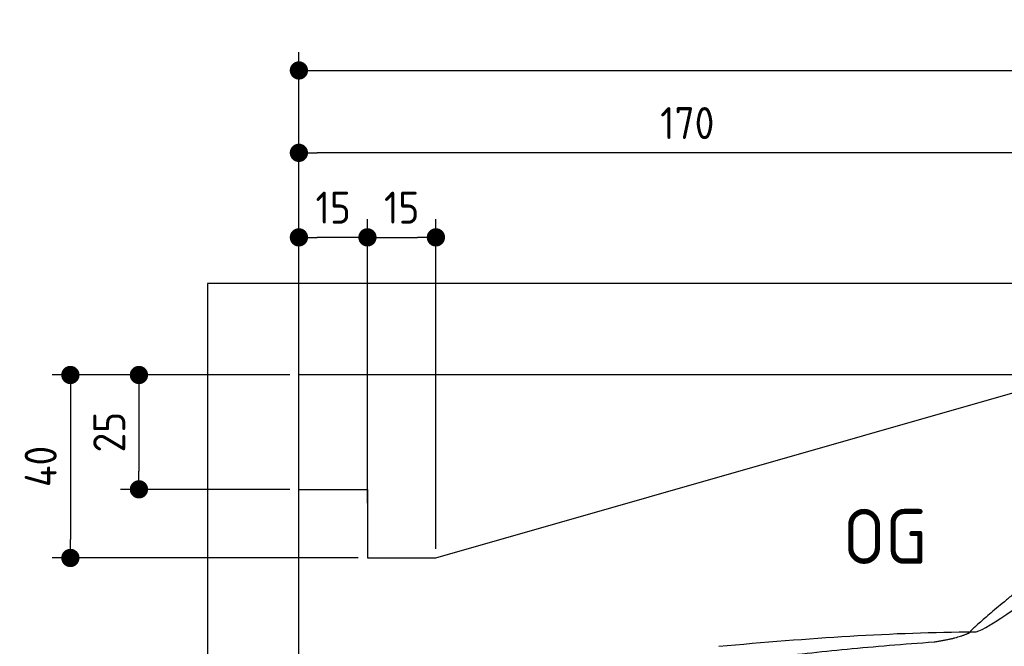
# Model space of a CAD drawing. Header units: millimetres. Extents: x -411 to 6777, y 0 to 6677.
# Tile 3 of 6: x -411 to 1744, y 5307 to 6677. Entities that reach past the tile are written whole.
import ezdxf

# ---------------------------------------------------------------- set-up
doc = ezdxf.new("R2010")
doc.units = ezdxf.units.MM
doc.layers.add('4', color=3, linetype='Continuous')
doc.layers.add('car', color=10, linetype='Continuous', lineweight=25)
doc.layers.add('Freiraum', color=7, linetype='Continuous', lineweight=25)
doc.styles.get("Standard").update_dxf_attribs({"font": 'ISOCP.SHX'})
doc.dimstyles.new('GEN-ISO', dxfattribs={"dimscale": 20, "dimtxt": 3.5, "dimasz": 2, "dimexe": 2, "dimexo": 1, "dimgap": 1.5, "dimtad": 1, "dimdec": 1, "dimlfac": 0.1, "dimdsep": 46, "dimtxsty": 'STANDARD', "dimblk": 'PUNKT', "dimcen": 2, "dimclrd": 256, "dimclre": 256, "dimclrt": 2, "dimadec": 0, "dimazin": 0, "dimtp": 0.1, "dimtm": 0.1, "dimtfac": 0.71, "dimtdec": 1, "dimtmove": 2, "dimatfit": 3, "dimldrblk": 'PUNKT', "dimfxl": 2, "dimtolj": 1, "dimarcsym": 0})

# ---------------------------------------------------------------- blocks, each defined once
blk = doc.blocks.new('PUNKT')
at = {"layer": '4', "color": 0, "linetype": 'ByBlock'}
blk.add_line((-0.5, 0), (-1, 0), dxfattribs=at)
at = {"layer": '4', "color": 0, "linetype": 'ByBlock', "const_width": 0.5}
blk.add_lwpolyline([(-0.25, 0, 1), (0.25, 0, 1)], format="xyb", close=True, dxfattribs=at)
blk = doc.blocks.new('*D86')
at = {"layer": '4', "lineweight": -2, "transparency": 16777216}
for p, q in [((200, 5870.9), (200, 6605.8)), ((5700, 6070.9), (5700, 6605.8)), ((240, 6565.8), (5660, 6565.8))]:
    blk.add_line(p, q, dxfattribs=at)
at = {"layer": 'Defpoints', "color": 0, "transparency": 16777216}
for p in [(5700, 6565.8), (5700, 6050.9), (200, 5850.9)]:
    blk.add_point(p, dxfattribs=at)
at = {"layer": '4', "lineweight": -2, "transparency": 16777216, "xscale": 40, "yscale": 40, "zscale": 40, "rotation": 180}
blk.add_blockref('PUNKT', (200, 6565.8), dxfattribs=at)
at = {"layer": '4', "lineweight": -2, "transparency": 16777216, "xscale": 40, "yscale": 40, "zscale": 40}
blk.add_blockref('PUNKT', (5700, 6565.8), dxfattribs=at)
at = {"layer": '4', "color": 2, "transparency": 16777216, "insert": (2950, 6630.8), "char_height": 70, "attachment_point": 5}
blk.add_mtext('550', dxfattribs=at)
blk = doc.blocks.new('Car')
at = {"layer": 'car'}
for points, degree in [([(1629.1, 5353.6), (1664.8, 5350.2), (1964.8, 5601.8), (2142.2, 5712.4)], 3), ([(1925.1, 5607.4), (1844.6, 5546.2), (1742.9, 5461.8), (1614.6, 5355.4), (1620.5, 5353.5)], 4), ([(1070.2, 5316.9), (1266.3, 5336.6), (1451.4, 5351.4), (1629.1, 5353.6)], 3), ([(1541.4, 5331), (1594.5, 5339.3), (1620.2, 5352.5)], 2), ([(729.1, 5195), (964.9, 5283.8), (1541.4, 5331)], 2)]:
    blk.add_open_spline(points, degree=degree, dxfattribs=at)
blk = doc.blocks.new('_Dot')
at = {"color": 0, "linetype": 'ByBlock', "lineweight": -2}
blk.add_line((-0.5, 0), (-1, 0), dxfattribs=at)
at = {"color": 0, "linetype": 'ByBlock', "const_width": 0.5}
blk.add_lwpolyline([(-0.25, 0, 1), (0.25, 0, 1)], format="xyb", close=True, dxfattribs=at)
blk = doc.blocks.new('*D92')
at = {"layer": '4', "lineweight": -2, "transparency": 16777216}
for p, q in [((200, 5870.9), (200, 6425.7)), ((1899.7, 5920), (1899.7, 6425.7)), ((1859.7, 6385.7), (240, 6385.7))]:
    blk.add_line(p, q, dxfattribs=at)
at = {"layer": 'Defpoints', "color": 0, "transparency": 16777216}
for p in [(200, 6385.7), (1899.7, 5900), (200, 5850.9)]:
    blk.add_point(p, dxfattribs=at)
at = {"layer": '4', "lineweight": -2, "transparency": 16777216, "xscale": 40, "yscale": 40, "zscale": 40, "rotation": 180}
blk.add_blockref('_Dot', (200, 6385.7), dxfattribs=at)
at = {"layer": '4', "lineweight": -2, "transparency": 16777216, "xscale": 40, "yscale": 40, "zscale": 40}
blk.add_blockref('_Dot', (1899.7, 6385.7), dxfattribs=at)
at = {"layer": '4', "color": 2, "transparency": 16777216, "insert": (1049.8, 6450.7), "char_height": 70, "attachment_point": 5}
blk.add_mtext('170', dxfattribs=at)
blk = doc.blocks.new('*D93')
at = {"layer": '4', "lineweight": -2, "transparency": 16777216}
for p, q in [((200, 5870.9), (200, 6240.9)), ((350, 5620.9), (350, 6240.9)), ((310, 6200.9), (240, 6200.9))]:
    blk.add_line(p, q, dxfattribs=at)
at = {"layer": 'Defpoints', "color": 0, "transparency": 16777216}
for p in [(200, 6200.9), (200, 5850.9), (350, 5600.9)]:
    blk.add_point(p, dxfattribs=at)
at = {"layer": '4', "lineweight": -2, "transparency": 16777216, "xscale": 40, "yscale": 40, "zscale": 40, "rotation": 180}
blk.add_blockref('_Dot', (200, 6200.9), dxfattribs=at)
at = {"layer": '4', "lineweight": -2, "transparency": 16777216, "xscale": 40, "yscale": 40, "zscale": 40}
blk.add_blockref('_Dot', (350, 6200.9), dxfattribs=at)
at = {"layer": '4', "color": 2, "transparency": 16777216, "insert": (275, 6265.9), "char_height": 70, "attachment_point": 5}
blk.add_mtext('15', dxfattribs=at)
blk = doc.blocks.new('*D94')
at = {"layer": '4', "lineweight": -2, "transparency": 16777216}
for p, q in [((180, 5900), (-340, 5900)), ((-300, 5860), (-300, 5540)), ((330, 5500), (-340, 5500))]:
    blk.add_line(p, q, dxfattribs=at)
at = {"layer": 'Defpoints', "color": 0, "transparency": 16777216}
for p in [(200, 5900), (-300, 5500), (350, 5500)]:
    blk.add_point(p, dxfattribs=at)
at = {"layer": '4', "lineweight": -2, "transparency": 16777216, "xscale": 40, "yscale": 40, "zscale": 40}
for p, rotation in [((-300, 5900), 90), ((-300, 5500), 270)]:
    blk.add_blockref('_Dot', p, dxfattribs=dict(at, rotation=rotation))
at = {"layer": '4', "color": 2, "transparency": 16777216, "insert": (-365, 5700), "char_height": 70, "attachment_point": 5, "rotation": 90}
blk.add_mtext('40', dxfattribs=at)
blk = doc.blocks.new('*D95')
at = {"layer": '4', "lineweight": -2, "transparency": 16777216}
for p, q in [((180, 5900), (-190, 5900)), ((-150, 5860), (-150, 5690)), ((180, 5650), (-190, 5650))]:
    blk.add_line(p, q, dxfattribs=at)
at = {"layer": 'Defpoints', "color": 0, "transparency": 16777216}
for p in [(200, 5900), (-150, 5650), (200, 5650)]:
    blk.add_point(p, dxfattribs=at)
at = {"layer": '4', "lineweight": -2, "transparency": 16777216, "xscale": 40, "yscale": 40, "zscale": 40}
for p, rotation in [((-150, 5900), 90), ((-150, 5650), 270)]:
    blk.add_blockref('_Dot', p, dxfattribs=dict(at, rotation=rotation))
at = {"layer": '4', "color": 2, "transparency": 16777216, "insert": (-215, 5775), "char_height": 70, "attachment_point": 5, "rotation": 90}
blk.add_mtext('25', dxfattribs=at)
blk = doc.blocks.new('*D96')
at = {"layer": '4', "lineweight": -2, "transparency": 16777216}
for p, q in [((350, 5620), (350, 6240.9)), ((499.8, 5520), (499.8, 6240.9)), ((390, 6200.9), (459.8, 6200.9))]:
    blk.add_line(p, q, dxfattribs=at)
at = {"layer": 'Defpoints', "color": 0, "transparency": 16777216}
for p in [(499.8, 6200.9), (350, 5600), (499.8, 5500)]:
    blk.add_point(p, dxfattribs=at)
at = {"layer": '4', "lineweight": -2, "transparency": 16777216, "xscale": 40, "yscale": 40, "zscale": 40, "rotation": 180}
blk.add_blockref('_Dot', (350, 6200.9), dxfattribs=at)
at = {"layer": '4', "lineweight": -2, "transparency": 16777216, "xscale": 40, "yscale": 40, "zscale": 40}
blk.add_blockref('_Dot', (499.8, 6200.9), dxfattribs=at)
at = {"layer": '4', "color": 2, "transparency": 16777216, "insert": (424.9, 6265.9), "char_height": 70, "attachment_point": 5}
blk.add_mtext('15', dxfattribs=at)
blk = doc.blocks.new('Gebäude_390_GT180')
for p, q in [((5900, 6100), (0, 6100)), ((0, 6100), (0, 0)), ((5700, 5900), (200, 5900)), ((200, 200), (200, 5900))]:
    blk.add_line(p, q)
at = {"layer": 'Freiraum'}
blk.add_lwpolyline([(200, 5650), (350, 5650), (350, 5500), (499.8, 5500), (1900, 5900)], dxfattribs=at)

msp = doc.modelspace()

# ---------------------------------------------------------------- block references
msp.add_blockref('Gebäude_390_GT180', (0, 0))
at = {"layer": 'car', "rotation": 359.4752422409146}
msp.add_blockref('Car', (0, 0), dxfattribs=at)

# ---------------------------------------------------------------- texts
msp.add_text('OG', height=120).set_placement((1390.46, 5487))

# ---------------------------------------------------------------- dimensions: what is measured, and where the dimension line sits
at = {"layer": '4'}
for base, p1, p2, override, picture, middle in [((5700, 6565.8), (200, 5850.88), (5700, 6050.88), {"dimtdec": 3, "dimtolj": 0}, '*D86', (2950, 6630.8)), ((200, 6385.7), (1899.68, 5900), (200, 5850.88), {"dimblk1": 'Dot', "dimblk2": 'Dot', "dimsah": 1, "dimtdec": 3, "dimtolj": 0}, '*D92', (1049.84, 6450.7)), ((200, 6200.88), (350, 5600.88), (200, 5850.88), {"dimblk1": 'Dot', "dimblk2": 'Dot', "dimsah": 1, "dimtdec": 3, "dimtolj": 0}, '*D93', (275, 6265.88)), ((499.76, 6200.88), (350, 5600), (499.76, 5500), {"dimblk1": 'Dot', "dimblk2": 'Dot', "dimsah": 1, "dimtdec": 3, "dimtolj": 0}, '*D96', (424.88, 6265.88))]:
    dim = msp.add_linear_dim(base=base, p1=p1, p2=p2, dimstyle='GEN-ISO', override=override, dxfattribs=at)
    dim.commit()
    dim.dimension.update_dxf_attribs({"geometry": picture, "text_midpoint": middle})
for base, p2, picture, middle in [((-300, 5500), (350, 5500), '*D94', (-365, 5700)), ((-150, 5650), (200, 5650), '*D95', (-215.01, 5775))]:
    dim = msp.add_linear_dim(base=base, p1=(200, 5900), p2=p2, angle=90, dimstyle='GEN-ISO', override={"dimblk1": 'Dot', "dimblk2": 'Dot', "dimsah": 1, "dimtdec": 3, "dimtolj": 0}, dxfattribs=at)
    dim.commit()
    dim.dimension.update_dxf_attribs({"geometry": picture, "text_midpoint": middle})

doc.saveas('drawing.dxf')
